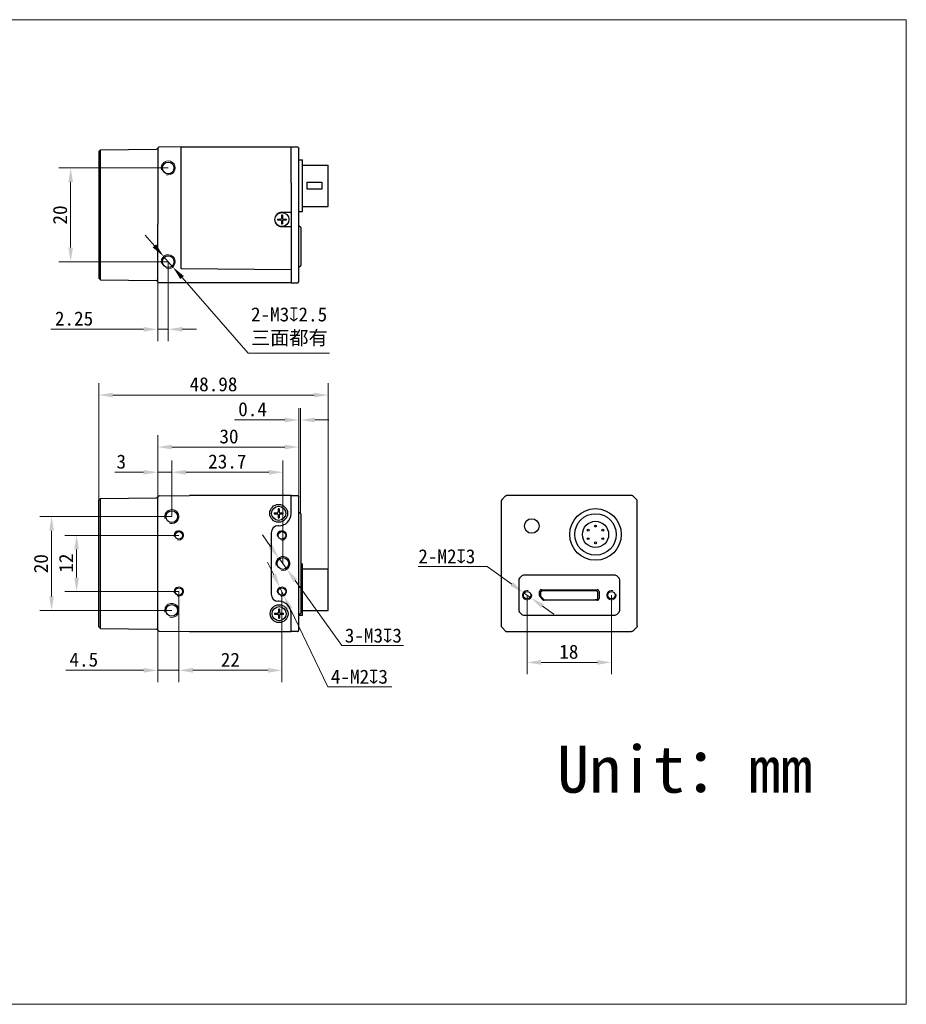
# Model space of a CAD drawing. Header units: millimetres. Extents: x 792 to 1089, y 318 to 528.
# Tile 2 of 2: x 900 to 1089, y 318 to 528. Entities that reach past the tile are written whole.
import ezdxf

# ---------------------------------------------------------------- set-up
doc = ezdxf.new("R2010")
doc.units = ezdxf.units.MM
doc.header["$LTSCALE"] = 16.335
doc.header["$PDMODE"] = 3
doc.header["$PDSIZE"] = 8
doc.layers.get('0').update_dxf_attribs({"linetype": 'CONTINUOUS'})
doc.layers.get('Defpoints').update_dxf_attribs({"linetype": 'CONTINUOUS'})
for name, color, linetype in [('00_COMPONENTS', 7, 'CONTINUOUS'), ('51__DRAFT_DIMS', 7, 'CONTINUOUS'), ('ASM_DXF_DIMENSION', 7, 'CONTINUOUS'), ('ASM_DXF_FORMAT', 7, 'CONTINUOUS'), ('D-01-35-26-0DXF_CONTINUOUS_LINE', 7, 'CONTINUOUS'), ('D-01-36-26-0DXF_CONTINUOUS_LINE', 7, 'CONTINUOUS'), ('HR10A-7R-6PBDXF_CONTINUOUS_LINE', 7, 'CONTINUOUS')]:
    doc.layers.add(name, color=color, linetype=linetype)
doc.layers.add('AM_5', color=3, linetype='CONTINUOUS', lineweight=25)
doc.styles.get("Standard").update_dxf_attribs({"font": 'simfang.ttf'})
doc.dimstyles.new('DIMSTYLE_1', dxfattribs={"dimtxt": 3, "dimasz": 3, "dimexe": 2.5, "dimexo": 0, "dimgap": 0.75, "dimtad": 1, "dimdsep": 46, "dimtxsty": 'STANDARD', "dimblk": '_FILLED', "dimcen": 0.09, "dimclrd": 8, "dimclre": 8, "dimclrt": 7, "dimadec": 0, "dimazin": 0, "dimtp": 0.001, "dimtm": 0.001, "dimtfac": 1, "dimtofl": 0, "dimtmove": 0, "dimatfit": 3, "dimldrblk": '_FILLED', "dimfxl": 1, "dimtolj": 1, "dimlwd": 9, "dimlwe": 9, "dimarcsym": 0})
doc.dimstyles.new('DIMSTYLE_1$0', dxfattribs={"dimtxt": 3, "dimasz": 3, "dimexe": 2.5, "dimexo": 0, "dimgap": 0.75, "dimtad": 1, "dimdsep": 46, "dimtxsty": 'STANDARD', "dimblk": '_FILLED', "dimcen": 0.09, "dimclrd": 8, "dimclre": 8, "dimclrt": 7, "dimadec": 0, "dimazin": 0, "dimtp": 0.001, "dimtm": 0.001, "dimtfac": 1, "dimtofl": 0, "dimtmove": 0, "dimatfit": 3, "dimldrblk": '_FILLED', "dimfxl": 1, "dimtolj": 1, "dimlwd": 9, "dimlwe": 9, "dimarcsym": 0})
doc.dimstyles.new('DIMSTYLE_2', dxfattribs={"dimtxt": 3, "dimasz": 3, "dimexe": 2.5, "dimexo": 0, "dimtad": 1, "dimdec": 3, "dimdsep": 46, "dimtxsty": 'STANDARD', "dimblk": '_FILLED', "dimcen": 0.09, "dimclrd": 8, "dimclre": 8, "dimclrt": 7, "dimadec": 0, "dimazin": 0, "dimtp": 0.001, "dimtm": 0.001, "dimtfac": 1, "dimtdec": 3, "dimtmove": 0, "dimatfit": 2, "dimldrblk": '_FILLED', "dimfxl": 1, "dimtolj": 1, "dimlwd": 9, "dimlwe": 9, "dimarcsym": 0})

# ---------------------------------------------------------------- blocks, each defined once
blk = doc.blocks.new('_FILLED')
at = {"color": 0, "linetype": 'ByBlock'}
blk.add_solid([(0, 0), (-1, 0.167), (-1, -0.167)], dxfattribs=at)
blk = doc.blocks.new('*D221')
at = {"layer": 'D-01-35-26-0DXF_CONTINUOUS_LINE', "color": 8, "linetype": 'Continuous', "lineweight": 9}
for p, q in [((929.47, 425.97), (929.47, 439.15)), ((959.57, 425.99), (959.57, 439.15)), ((932.47, 436.65), (956.57, 436.65))]:
    blk.add_line(p, q, dxfattribs=at)
at = {"layer": 'Defpoints', "color": 0, "linetype": 'Continuous'}
for p in [(959.57, 436.65), (929.47, 425.97), (959.57, 425.99)]:
    blk.add_point(p, dxfattribs=at)
at = {"layer": 'D-01-35-26-0DXF_CONTINUOUS_LINE', "color": 8, "linetype": 'Continuous', "lineweight": 9, "xscale": 3, "yscale": 3, "zscale": 3, "rotation": 180}
blk.add_blockref('_FILLED', (929.47, 436.65), dxfattribs=at)
at = {"layer": 'D-01-35-26-0DXF_CONTINUOUS_LINE', "color": 8, "linetype": 'Continuous', "lineweight": 9, "xscale": 3, "yscale": 3, "zscale": 3}
blk.add_blockref('_FILLED', (959.57, 436.65), dxfattribs=at)
at = {"layer": 'D-01-35-26-0DXF_CONTINUOUS_LINE', "color": 7, "linetype": 'Continuous', "lineweight": 30, "insert": (944.68, 440.43), "char_height": 3, "attachment_point": 2}
blk.add_mtext('\\A1;30', dxfattribs=at)
blk = doc.blocks.new('*D251')
at = {"layer": '51__DRAFT_DIMS', "color": 8, "lineweight": 9}
for p, q in [((931.72, 496.18), (908.4, 496.18)), ((910.9, 493.18), (910.9, 479.18)), ((931.72, 476.18), (908.4, 476.18))]:
    blk.add_line(p, q, dxfattribs=at)
at = {"layer": 'Defpoints', "color": 0}
for p in [(931.72, 496.18), (910.9, 476.18), (931.72, 476.18)]:
    blk.add_point(p, dxfattribs=at)
at = {"layer": '51__DRAFT_DIMS', "color": 8, "linetype": 'ByBlock', "lineweight": 9, "xscale": 3, "yscale": 3, "zscale": 3}
for p, rotation in [((910.9, 496.18), 90), ((910.9, 476.18), 270)]:
    blk.add_blockref('_FILLED', p, dxfattribs=dict(at, rotation=rotation))
at = {"layer": '51__DRAFT_DIMS', "color": 7, "insert": (907.12, 486.15), "char_height": 3, "attachment_point": 2, "rotation": 90}
blk.add_mtext('\\A1;20', dxfattribs=at)
blk = doc.blocks.new('*D253')
at = {"color": 8, "linetype": 'Continuous', "lineweight": 9}
for p, q in [((931.72, 476.18), (931.72, 459.26)), ((929.47, 474.05), (929.47, 459.26)), ((926.47, 461.76), (906.68, 461.76)), ((929.47, 461.76), (931.72, 461.76)), ((934.72, 461.76), (937.72, 461.76))]:
    blk.add_line(p, q, dxfattribs=at)
at = {"layer": 'Defpoints', "color": 0}
for p in [(931.72, 476.18), (929.47, 474.05), (931.72, 461.76)]:
    blk.add_point(p, dxfattribs=at)
at = {"color": 8, "linetype": 'ByBlock', "lineweight": 9, "xscale": 3, "yscale": 3, "zscale": 3}
blk.add_blockref('_FILLED', (929.47, 461.76), dxfattribs=at)
at = {"color": 8, "linetype": 'ByBlock', "lineweight": 9, "xscale": 3, "yscale": 3, "zscale": 3, "rotation": 180}
blk.add_blockref('_FILLED', (931.72, 461.76), dxfattribs=at)
at = {"color": 7, "lineweight": 30, "insert": (915.71, 465.56), "char_height": 3, "attachment_point": 3}
blk.add_mtext('\\A1;2.25', dxfattribs=at)
blk = doc.blocks.new('*D282')
at = {"color": 8, "linetype": 'Continuous', "lineweight": 9}
for p, q in [((929.47, 425.96), (929.47, 433.77)), ((932.47, 421.81), (932.47, 433.77)), ((926.47, 431.27), (920.31, 431.27)), ((929.47, 431.27), (932.47, 431.27)), ((935.47, 431.27), (938.47, 431.27))]:
    blk.add_line(p, q, dxfattribs=at)
at = {"layer": 'Defpoints', "color": 0}
for p in [(932.47, 431.27), (929.47, 425.96), (932.47, 421.81)]:
    blk.add_point(p, dxfattribs=at)
at = {"color": 8, "linetype": 'ByBlock', "lineweight": 9, "xscale": 3, "yscale": 3, "zscale": 3}
blk.add_blockref('_FILLED', (929.47, 431.27), dxfattribs=at)
at = {"color": 8, "linetype": 'ByBlock', "lineweight": 9, "xscale": 3, "yscale": 3, "zscale": 3, "rotation": 180}
blk.add_blockref('_FILLED', (932.47, 431.27), dxfattribs=at)
at = {"color": 7, "lineweight": 30, "insert": (922.72, 435.05), "char_height": 3, "attachment_point": 3}
blk.add_mtext('\\A1;3', dxfattribs=at)
blk = doc.blocks.new('*D283')
at = {"color": 8, "linetype": 'Continuous', "lineweight": 9}
for p, q in [((933.97, 405.81), (933.97, 386.53)), ((929.47, 399.41), (929.47, 386.53)), ((926.47, 389.03), (909.87, 389.03)), ((933.97, 389.03), (929.47, 389.03)), ((936.97, 389.03), (939.97, 389.03))]:
    blk.add_line(p, q, dxfattribs=at)
at = {"layer": 'Defpoints', "color": 0, "linetype": 'Continuous'}
for p in [(933.97, 405.81), (929.47, 399.41), (933.97, 389.03)]:
    blk.add_point(p, dxfattribs=at)
at = {"color": 8, "linetype": 'Continuous', "lineweight": 9, "xscale": 3, "yscale": 3, "zscale": 3}
blk.add_blockref('_FILLED', (929.47, 389.03), dxfattribs=at)
at = {"color": 8, "linetype": 'Continuous', "lineweight": 9, "xscale": 3, "yscale": 3, "zscale": 3, "rotation": 180}
blk.add_blockref('_FILLED', (933.97, 389.03), dxfattribs=at)
at = {"color": 7, "linetype": 'Continuous', "lineweight": 30, "insert": (916.77, 392.83), "char_height": 3, "attachment_point": 3}
blk.add_mtext('\\A1;4.5', dxfattribs=at)
blk = doc.blocks.new('*D284')
at = {"layer": '51__DRAFT_DIMS', "color": 8, "lineweight": 9}
for p, q in [((932.47, 421.81), (904.33, 421.81)), ((906.83, 418.81), (906.83, 404.81)), ((932.47, 401.81), (904.33, 401.81))]:
    blk.add_line(p, q, dxfattribs=at)
at = {"layer": 'Defpoints', "color": 0}
for p in [(932.47, 421.81), (906.83, 401.81), (932.47, 401.81)]:
    blk.add_point(p, dxfattribs=at)
at = {"layer": '51__DRAFT_DIMS', "color": 8, "lineweight": 9, "xscale": 3, "yscale": 3, "zscale": 3}
for p, rotation in [((906.83, 421.81), 90), ((906.83, 401.81), 270)]:
    blk.add_blockref('_FILLED', p, dxfattribs=dict(at, rotation=rotation))
at = {"layer": '51__DRAFT_DIMS', "color": 7, "insert": (903.05, 411.78), "char_height": 3, "attachment_point": 2, "rotation": 90}
blk.add_mtext('\\A1;20', dxfattribs=at)
blk = doc.blocks.new('*D285')
at = {"layer": '51__DRAFT_DIMS', "color": 8, "lineweight": 9}
for p, q in [((933.97, 417.81), (909.67, 417.81)), ((912.17, 408.81), (912.17, 414.81)), ((933.97, 405.81), (909.67, 405.81))]:
    blk.add_line(p, q, dxfattribs=at)
at = {"layer": 'Defpoints', "color": 0}
for p in [(912.17, 417.81), (933.97, 417.81), (933.97, 405.81)]:
    blk.add_point(p, dxfattribs=at)
at = {"layer": '51__DRAFT_DIMS', "color": 8, "lineweight": 9, "xscale": 3, "yscale": 3, "zscale": 3}
for p, rotation in [((912.17, 417.81), 90), ((912.17, 405.81), 270)]:
    blk.add_blockref('_FILLED', p, dxfattribs=dict(at, rotation=rotation))
at = {"layer": '51__DRAFT_DIMS', "color": 7, "insert": (908.42, 411.89), "char_height": 3, "attachment_point": 2, "rotation": 90}
blk.add_mtext('\\A1;12', dxfattribs=at)
blk = doc.blocks.new('*D288')
at = {"layer": 'ASM_DXF_DIMENSION', "color": 8, "linetype": 'Continuous', "lineweight": 9}
for p, q in [((954.23, 409.41), (952.93, 412.11)), ((955.54, 406.71), (956.41, 404.91)), ((957.72, 402.21), (965.79, 385.52)), ((979.39, 385.52), (965.79, 385.52))]:
    blk.add_line(p, q, dxfattribs=at)
at = {"layer": 'Defpoints', "color": 0}
for p in [(955.54, 406.71), (956.41, 404.91)]:
    blk.add_point(p, dxfattribs=at)
at = {"layer": 'ASM_DXF_DIMENSION', "color": 8, "linetype": 'ByBlock', "lineweight": 9, "xscale": 3, "yscale": 3, "zscale": 3}
for p, rotation in [((955.54, 406.71), 295.8245266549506), ((956.41, 404.91), 115.8245266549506)]:
    blk.add_blockref('_FILLED', p, dxfattribs=dict(at, rotation=rotation))
at = {"layer": 'ASM_DXF_DIMENSION', "color": 7, "lineweight": 15, "insert": (966.42, 389.18), "char_height": 3, "attachment_point": 1}
blk.add_mtext('\\A1;{4-M2{\\fgdt;x}3}', dxfattribs=at)
blk = doc.blocks.new('*D289')
at = {"layer": 'AM_5', "color": 8, "linetype": 'ByBlock', "lineweight": 9}
for p, q in [((932.47, 421.81), (932.47, 433.77)), ((956.17, 411.81), (956.17, 433.77)), ((935.47, 431.27), (953.17, 431.27))]:
    blk.add_line(p, q, dxfattribs=at)
at = {"layer": 'Defpoints', "color": 0}
for p in [(956.17, 431.27), (932.47, 421.81), (956.17, 411.81)]:
    blk.add_point(p, dxfattribs=at)
at = {"layer": 'AM_5', "color": 8, "lineweight": 9, "xscale": 3, "yscale": 3, "zscale": 3, "rotation": 180}
blk.add_blockref('_FILLED', (932.47, 431.27), dxfattribs=at)
at = {"layer": 'AM_5', "color": 8, "lineweight": 9, "xscale": 3, "yscale": 3, "zscale": 3}
blk.add_blockref('_FILLED', (956.17, 431.27), dxfattribs=at)
at = {"layer": 'AM_5', "color": 7, "insert": (944.32, 433.55), "char_height": 3, "attachment_point": 5}
blk.add_mtext('\\A1;23.7', dxfattribs=at)
blk = doc.blocks.new('*D290')
at = {"layer": 'AM_5', "color": 8, "linetype": 'ByBlock', "lineweight": 9}
for p, q in [((933.97, 405.81), (933.97, 386.53)), ((955.97, 405.81), (955.97, 386.53)), ((936.97, 389.03), (952.97, 389.03))]:
    blk.add_line(p, q, dxfattribs=at)
at = {"layer": 'Defpoints', "color": 0}
for p in [(933.97, 405.81), (955.97, 405.81), (955.97, 389.03)]:
    blk.add_point(p, dxfattribs=at)
at = {"layer": 'AM_5', "color": 8, "lineweight": 9, "xscale": 3, "yscale": 3, "zscale": 3, "rotation": 180}
blk.add_blockref('_FILLED', (933.97, 389.03), dxfattribs=at)
at = {"layer": 'AM_5', "color": 8, "lineweight": 9, "xscale": 3, "yscale": 3, "zscale": 3}
blk.add_blockref('_FILLED', (955.97, 389.03), dxfattribs=at)
at = {"layer": 'AM_5', "color": 7, "insert": (944.97, 391.28), "char_height": 3, "attachment_point": 5}
blk.add_mtext('\\A1;22', dxfattribs=at)
blk = doc.blocks.new('*D295')
at = {"layer": '51__DRAFT_DIMS', "color": 8, "lineweight": 9}
for p, q in [((999.76, 411.16), (985.07, 411.16)), ((1005.03, 407.39), (999.76, 411.16)), ((1009.1, 404.48), (1007.47, 405.64)), ((1011.54, 402.73), (1013.98, 400.98))]:
    blk.add_line(p, q, dxfattribs=at)
at = {"layer": 'Defpoints', "color": 0}
for p in [(1007.47, 405.64), (1009.1, 404.48)]:
    blk.add_point(p, dxfattribs=at)
at = {"layer": '51__DRAFT_DIMS', "color": 8, "lineweight": 9, "xscale": 3, "yscale": 3, "zscale": 3}
for p, rotation in [((1007.47, 405.64), 324.3908799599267), ((1009.1, 404.48), 144.3908799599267)]:
    blk.add_blockref('_FILLED', p, dxfattribs=dict(at, rotation=rotation))
at = {"layer": '51__DRAFT_DIMS', "color": 7, "insert": (985.07, 414.85), "char_height": 3, "attachment_point": 1}
blk.add_mtext('\\A1;{2-M2{\\fgdt;x}3}', dxfattribs=at)
blk = doc.blocks.new('*D296')
at = {"layer": 'D-01-35-26-0DXF_CONTINUOUS_LINE', "color": 8, "linetype": 'Continuous', "lineweight": 9}
for p, q in [((1008.28, 405.06), (1008.28, 388.22)), ((1026.28, 405.06), (1026.28, 388.22)), ((1011.28, 390.72), (1023.28, 390.72))]:
    blk.add_line(p, q, dxfattribs=at)
at = {"layer": 'Defpoints', "color": 0, "linetype": 'Continuous'}
for p in [(1008.28, 405.06), (1026.28, 405.06), (1026.28, 390.72)]:
    blk.add_point(p, dxfattribs=at)
at = {"layer": 'D-01-35-26-0DXF_CONTINUOUS_LINE', "color": 8, "linetype": 'Continuous', "lineweight": 9, "xscale": 3, "yscale": 3, "zscale": 3, "rotation": 180}
blk.add_blockref('_FILLED', (1008.28, 390.72), dxfattribs=at)
at = {"layer": 'D-01-35-26-0DXF_CONTINUOUS_LINE', "color": 8, "linetype": 'Continuous', "lineweight": 9, "xscale": 3, "yscale": 3, "zscale": 3}
blk.add_blockref('_FILLED', (1026.28, 390.72), dxfattribs=at)
at = {"layer": 'D-01-35-26-0DXF_CONTINUOUS_LINE', "color": 7, "linetype": 'Continuous', "lineweight": 30, "insert": (1017.19, 394.5), "char_height": 3, "attachment_point": 2}
blk.add_mtext('\\A1;18', dxfattribs=at)
blk = doc.blocks.new('*D297')
at = {"color": 8, "lineweight": 9}
for p, q in [((916.89, 425.33), (916.89, 450.24)), ((965.87, 410.63), (965.87, 450.24)), ((962.87, 447.74), (919.89, 447.74))]:
    blk.add_line(p, q, dxfattribs=at)
at = {"layer": 'Defpoints', "color": 0}
for p in [(916.89, 447.74), (916.89, 425.33), (965.87, 410.63)]:
    blk.add_point(p, dxfattribs=at)
at = {"color": 8, "linetype": 'ByBlock', "lineweight": 9, "xscale": 3, "yscale": 3, "zscale": 3, "rotation": 180}
blk.add_blockref('_FILLED', (916.89, 447.74), dxfattribs=at)
at = {"color": 8, "linetype": 'ByBlock', "lineweight": 9, "xscale": 3, "yscale": 3, "zscale": 3}
blk.add_blockref('_FILLED', (965.87, 447.74), dxfattribs=at)
at = {"color": 7, "insert": (941.38, 450.02), "char_height": 3, "attachment_point": 5}
blk.add_mtext('\\A1;48.98', dxfattribs=at)
blk = doc.blocks.new('*D298')
at = {"color": 8, "lineweight": 9}
for p, q in [((959.57, 425.99), (959.57, 444.92)), ((959.97, 422.38), (959.97, 444.92)), ((956.57, 442.42), (945.85, 442.42)), ((962.97, 442.42), (965.97, 442.42))]:
    blk.add_line(p, q, dxfattribs=at)
at = {"layer": 'Defpoints', "color": 0}
for p in [(959.57, 442.42), (959.57, 425.99), (959.97, 422.38)]:
    blk.add_point(p, dxfattribs=at)
at = {"color": 8, "linetype": 'ByBlock', "lineweight": 9, "xscale": 3, "yscale": 3, "zscale": 3}
blk.add_blockref('_FILLED', (959.57, 442.42), dxfattribs=at)
at = {"color": 8, "linetype": 'ByBlock', "lineweight": 9, "xscale": 3, "yscale": 3, "zscale": 3, "rotation": 180}
blk.add_blockref('_FILLED', (959.97, 442.42), dxfattribs=at)
at = {"color": 7, "insert": (949.71, 444.7), "char_height": 3, "attachment_point": 5}
blk.add_mtext('\\A1;0.4', dxfattribs=at)

msp = doc.modelspace()

# ---------------------------------------------------------------- linework, layer by layer
at = {"layer": '00_COMPONENTS', "color": 7}
for p, q in [((929.4826, 500.403), (929.4828, 500.4036)), ((955.0234, 485.2753), (955.6746, 485.2753)), ((955.8746, 486.1266), (955.8746, 485.4753)), ((956.0746, 486.1266), (956.0746, 485.4753)), ((956.2746, 485.2753), (956.9259, 485.2753)), ((955.0234, 485.0753), (955.6746, 485.0753)), ((955.8746, 484.8753), (955.8746, 484.224)), ((956.0746, 484.8753), (956.0746, 484.224)), ((956.2746, 485.0753), (956.9259, 485.0753)), ((957.9746, 475.0053), (957.9739, 474.9146)), ((929.4742, 471.9743), (929.4742, 471.9684)), ((929.4747, 471.9842), (929.4746, 471.99)), ((954.3234, 422.6098), (954.9746, 422.6098)), ((954.3234, 422.4098), (954.9746, 422.4098)), ((955.1746, 423.4611), (955.1746, 422.8098)), ((955.1746, 422.2098), (955.1746, 421.5585)), ((955.3746, 423.4611), (955.3746, 422.8098)), ((955.3746, 422.2098), (955.3746, 421.5585)), ((955.5746, 422.6098), (956.2259, 422.6098)), ((955.5746, 422.4098), (956.2259, 422.4098)), ((954.4234, 401.2098), (955.0746, 401.2098)), ((955.2746, 402.0611), (955.2746, 401.4098)), ((955.4746, 402.0611), (955.4746, 401.4098)), ((955.6746, 401.2098), (956.3259, 401.2098)), ((954.4234, 401.0098), (955.0746, 401.0098)), ((955.2746, 400.8098), (955.2746, 400.1585)), ((955.4746, 400.8098), (955.4746, 400.1585)), ((955.6746, 401.0098), (956.3259, 401.0098))]:
    msp.add_line(p, q, dxfattribs=at)
for centre, radius, start, end in [((929.7841, 500.3325), 0.3096, 168.591806, 169.235163), ((958.9771, 485.1753), 3.955, 178.551151, 181.448849), ((955.6746, 485.4753), 0.2, 270, 0), ((955.9747, 482.1734), 3.9545, 88.551064, 91.448936), ((956.2746, 485.4753), 0.2, 180, 270), ((952.9722, 485.1753), 3.955, 358.551151, 1.448849), ((955.6746, 484.8753), 0.2, 0, 90), ((955.9746, 488.1773), 3.9545, 268.551064, 271.448936), ((956.2746, 484.8753), 0.2, 90, 180), ((958.2771, 422.5098), 3.955, 178.551151, 181.448849), ((954.9746, 422.8098), 0.2, 270, 0), ((954.9746, 422.2098), 0.2, 0, 90), ((955.2747, 419.5078), 3.9545, 88.551064, 91.448936), ((955.5746, 422.8098), 0.2, 180, 270), ((955.5746, 422.2098), 0.2, 90, 180), ((952.2722, 422.5098), 3.955, 358.551151, 1.448849), ((955.2746, 425.5118), 3.9545, 268.551064, 271.448936), ((958.3771, 401.1098), 3.955, 178.551151, 181.448849), ((955.0746, 401.4098), 0.2, 270, 0), ((955.3747, 398.1078), 3.9545, 88.551064, 91.448936), ((955.6746, 401.4098), 0.2, 180, 270), ((952.3722, 401.1098), 3.955, 358.551151, 1.448849), ((955.0746, 400.8098), 0.2, 0, 90), ((955.3746, 404.1118), 3.9545, 268.551064, 271.448936), ((955.6746, 400.8098), 0.2, 90, 180)]:
    msp.add_arc(centre, radius, start, end, dxfattribs=at)
at = {"layer": '00_COMPONENTS', "color": 4}
msp.add_arc((929.1892, 471.9753), 0.2854, 0.005766, 2.945615, dxfattribs=at)
msp.add_open_spline([(929.4754, 471.9859), (929.4751, 471.9865), (929.4748, 471.9879), (929.4746, 471.9893), (929.4746, 471.99)], degree=3, knots=[0, 0, 0, 0, 0.49871374, 1, 1, 1, 1], dxfattribs=at)
at = {"layer": 'ASM_DXF_DIMENSION', "color": 8, "linetype": 'Continuous', "lineweight": 9}
for p, q in [((928.7625, 479.5629), (926.7877, 481.8212)), ((930.7372, 477.3045), (932.712, 475.0461)), ((934.6868, 472.7878), (948.7483, 456.7072)), ((966.1562, 456.7072), (948.7483, 456.7072)), ((953.5473, 415.4632), (951.7958, 417.8988)), ((955.2989, 413.0276), (957.0504, 410.592)), ((958.802, 408.1564), (968.7694, 394.2962)), ((981.9316, 394.2962), (968.7694, 394.2962))]:
    msp.add_line(p, q, dxfattribs=at)
at = {"layer": 'ASM_DXF_FORMAT', "color": 7, "linetype": 'Continuous', "lineweight": 15}
for p, q in [((792.1945, 527.797), (1089.1945, 527.797)), ((1089.1945, 317.797), (1089.1945, 527.797)), ((792.1945, 317.797), (1089.1945, 317.797))]:
    msp.add_line(p, q, dxfattribs=at)
at = {"layer": 'D-01-35-26-0DXF_CONTINUOUS_LINE', "color": 7, "linetype": 'Continuous', "lineweight": 30}
for p, q in [((916.9646, 499.7661), (917.2646, 500.0688)), ((917.2646, 500.0688), (929.1935, 500.1729)), ((917.2646, 472.2819), (917.2646, 500.0688)), ((934.4746, 500.6753), (929.7688, 500.6343)), ((934.4746, 475.302), (934.4746, 500.6753)), ((934.4746, 500.6753), (957.9746, 500.6753)), ((957.9746, 500.6753), (959.2836, 500.6639)), ((957.9746, 493.0336), (957.9746, 500.6753)), ((959.5753, 471.9931), (959.5746, 500.3385)), ((916.9646, 472.5845), (916.9646, 499.7661)), ((959.5746, 497.8753), (960.3746, 497.8752)), ((960.3746, 486.8754), (960.3746, 497.8752)), ((960.3746, 496.8003), (965.8746, 496.8003)), ((965.8746, 487.9503), (965.8746, 496.8003)), ((957.9746, 493.0336), (957.9746, 488.317)), ((961.3746, 493.1253), (964.4746, 493.1253)), ((961.3746, 491.6253), (961.3746, 493.1253)), ((964.4746, 491.6253), (961.3746, 491.6253)), ((964.4746, 493.1253), (964.4746, 491.6253)), ((957.9746, 488.317), (957.9746, 475.0053)), ((960.3746, 487.9503), (965.8746, 487.9503)), ((955.9746, 486.7253), (957.9746, 486.7253)), ((959.5746, 486.8753), (960.3746, 486.8754)), ((929.4746, 471.9753), (929.4746, 484.1906)), ((957.9746, 483.6253), (955.9746, 483.6253)), ((959.9746, 483.4753), (959.9746, 475.3753)), ((934.4746, 474.6753), (934.4746, 475.302)), ((957.9746, 474.4702), (934.4746, 474.6753)), ((957.9746, 475.0053), (957.9746, 471.6753)), ((916.9646, 472.5845), (917.2646, 472.2819)), ((917.2646, 472.2819), (929.1852, 472.1778)), ((957.9746, 471.6753), (929.7746, 471.6753)), ((957.9746, 471.6753), (959.283, 471.6867)), ((959.2617, 471.6988), (959.2756, 471.6989)), ((959.2761, 471.6989), (959.2749, 471.6989)), ((959.2756, 471.6989), (959.2843, 471.699)), ((929.772, 426.2688), (936.2521, 426.3253)), ((957.9246, 426.3098), (936.2521, 426.3253)), ((957.9246, 426.3098), (957.9746, 426.3098)), ((957.9246, 422.4598), (957.9246, 426.3098)), ((957.9746, 426.3098), (959.2797, 426.2927)), ((1030.5772, 426.3098), (1003.9914, 426.3098)), ((916.8946, 425.33), (917.2646, 425.7032)), ((916.8946, 398.2896), (916.8946, 425.33)), ((917.2646, 425.7032), (929.1935, 425.8073)), ((917.2646, 397.9164), (917.2646, 425.7032)), ((929.4746, 397.6611), (929.4746, 425.9688)), ((929.4828, 426.0381), (929.4792, 426.0208)), ((929.4818, 426.0339), (929.4812, 426.0312)), ((929.4823, 426.036), (929.4815, 426.0326)), ((929.4821, 426.0352), (929.4827, 426.0379)), ((929.4825, 426.037), (929.4827, 426.0379)), ((959.2786, 426.2927), (959.2735, 426.2928)), ((959.2786, 426.2927), (959.2791, 426.2927)), ((959.281, 426.2927), (959.2844, 426.2926)), ((959.3468, 426.2839), (959.3649, 426.2789)), ((959.3649, 426.2789), (959.3808, 426.2734)), ((959.5494, 426.1133), (959.5529, 426.1049)), ((959.5642, 426.0714), (959.5665, 426.0623)), ((959.573, 426.0246), (959.5737, 426.0163)), ((959.5733, 426.0208), (959.5736, 426.0183)), ((959.5741, 426.0111), (959.5743, 426.0078)), ((959.5742, 425.9986), (959.5741, 425.9914)), ((959.5742, 426.0085), (959.5742, 426.0081)), ((959.5742, 426.0081), (959.5742, 426.008)), ((959.5746, 400.8596), (959.5746, 425.9939)), ((1002.7843, 425.1027), (1002.7843, 413.1681)), ((1003.6378, 426.1634), (1002.9307, 425.4562)), ((1031.6378, 425.4562), (1030.9307, 426.1634)), ((1031.7843, 398.5169), (1031.7843, 425.1027)), ((959.9746, 422.3848), (959.9746, 401.2348)), ((953.6746, 418.3598), (953.6746, 405.2598)), ((955.3246, 419.8598), (955.1746, 419.8598)), ((959.9746, 411.7098), (960.3746, 411.7098)), ((960.3746, 400.7098), (960.3746, 411.7098)), ((1002.7843, 413.1681), (1002.7843, 408.4515)), ((965.8746, 410.6348), (960.3746, 410.6348)), ((965.8746, 401.7848), (965.8746, 410.6348)), ((1002.7843, 408.4515), (1002.7843, 400.6398)), ((1006.5093, 408.3027), (1006.5093, 401.8169)), ((1007.1628, 409.1634), (1006.6557, 408.6562)), ((1027.0522, 409.3098), (1007.5164, 409.3098)), ((1027.9128, 408.6562), (1027.4057, 409.1634)), ((1028.0593, 401.8169), (1028.0593, 408.3027)), ((1010.9378, 404.9598), (1010.9378, 405.8098)), ((1011.1593, 405.6519), (1011.1593, 404.9739)), ((1011.3343, 406.2063), (1023.2343, 406.2063)), ((1023.0887, 405.9519), (1011.4517, 405.9519)), ((1011.4593, 405.9519), (1011.4803, 405.9519)), ((1023.0887, 405.9519), (1023.1093, 405.9519)), ((1023.4093, 404.3719), (1023.4093, 405.6519)), ((1023.6308, 405.8098), (1023.6308, 404.3598)), ((955.3246, 403.7598), (955.1746, 403.7598)), ((1011.6539, 404.0794), (1011.0539, 404.6794)), ((1011.2444, 404.7645), (1011.831, 404.1626)), ((1023.2343, 403.9633), (1011.9343, 403.9633)), ((1012.0458, 404.0719), (1012.1193, 404.0719)), ((1012.1193, 404.0719), (1022.7943, 404.0719)), ((1023.1093, 404.0719), (1022.7943, 404.0719)), ((957.9246, 397.3098), (957.9246, 401.1598)), ((960.3746, 401.7848), (965.8746, 401.7848)), ((1006.6557, 401.4634), (1007.1628, 400.9562)), ((1027.4057, 400.9562), (1027.9128, 401.4634)), ((959.5746, 400.8596), (959.5746, 400.7098)), ((960.3746, 400.7098), (959.5746, 400.7098)), ((959.5746, 397.6275), (959.5746, 400.7098)), ((1002.7843, 400.6398), (1002.7843, 398.5169)), ((1007.5164, 400.8098), (1027.0522, 400.8098)), ((916.8946, 398.2896), (917.2646, 397.9164)), ((917.2646, 397.9164), (929.1935, 397.8123)), ((929.4792, 397.5989), (929.4827, 397.5818)), ((929.4827, 397.5817), (929.4792, 397.5988)), ((929.4818, 397.5857), (929.4812, 397.5884)), ((929.4821, 397.5844), (929.4826, 397.5822)), ((929.4825, 397.5826), (929.4827, 397.5816)), ((929.772, 397.3508), (936.2521, 397.2943)), ((936.2521, 397.2943), (957.9246, 397.3098)), ((957.9746, 397.3098), (957.9246, 397.3098)), ((959.281, 397.3269), (957.9746, 397.3098)), ((959.2786, 397.3269), (959.2735, 397.3268)), ((959.2786, 397.3269), (959.2791, 397.3269)), ((959.281, 397.3269), (959.2844, 397.327)), ((959.3468, 397.3357), (959.3649, 397.3407)), ((959.3649, 397.3407), (959.3808, 397.3462)), ((959.5494, 397.5063), (959.5529, 397.5147)), ((959.5642, 397.5482), (959.5665, 397.5573)), ((959.573, 397.595), (959.5737, 397.6033)), ((959.5733, 397.5988), (959.5736, 397.6013)), ((959.5742, 397.621), (959.5741, 397.6282)), ((959.5741, 397.6085), (959.5743, 397.6118)), ((959.5742, 397.6115), (959.5742, 397.6116)), ((959.5742, 397.6111), (959.5742, 397.6115)), ((1003.7603, 397.3098), (1002.9307, 398.1634)), ((1003.7603, 397.3098), (1030.5772, 397.3098)), ((1031.6378, 398.1634), (1030.9307, 397.4562))]:
    msp.add_line(p, q, dxfattribs=at)
msp.add_lwpolyline([(929.475, 500.3343, 0.01175048), (929.4746, 500.3199), (929.4746, 488.16)], format="xyb", dxfattribs=at)
for points in [[(959.2843, 471.699), (959.2872, 471.699), (959.2913, 471.6991), (959.2956, 471.6993), (959.2998, 471.6996), (959.3042, 471.6999), (959.3086, 471.7003), (959.3131, 471.7007), (959.3176, 471.7013), (959.3222, 471.7019), (959.3269, 471.7026), (959.3316, 471.7034), (959.3363, 471.7042), (959.3411, 471.7052), (959.3459, 471.7063), (959.3507, 471.7074), (959.3556, 471.7086), (959.3604, 471.7099)], [(959.3604, 471.7099), (959.3653, 471.7114), (959.3702, 471.7129), (959.375, 471.7145), (959.3799, 471.7162)], [(959.3799, 471.7162), (959.3848, 471.718), (959.3897, 471.7199), (959.3946, 471.7219), (959.3996, 471.724), (959.4045, 471.7262), (959.4095, 471.7286), (959.4144, 471.731), (959.4194, 471.7336), (959.4244, 471.7364), (959.4294, 471.7392), (959.4345, 471.7422), (959.4395, 471.7454), (959.4445, 471.7486), (959.4495, 471.752), (959.4545, 471.7556), (959.4594, 471.7593), (959.4644, 471.7631), (959.4693, 471.7671), (959.4741, 471.7712), (959.4789, 471.7755), (959.4836, 471.7799), (959.4882, 471.7844), (959.4928, 471.789), (959.4973, 471.7938), (959.5017, 471.7987), (959.5061, 471.8037), (959.5103, 471.8089), (959.5145, 471.8142), (959.5186, 471.8196), (959.5225, 471.8251), (959.5264, 471.8308), (959.5301, 471.8366), (959.5338, 471.8425), (959.5373, 471.8486), (959.5407, 471.8548), (959.5439, 471.8611), (959.5471, 471.8675), (959.5501, 471.874), (959.5529, 471.8806), (959.5556, 471.8874), (959.5581, 471.8942), (959.5605, 471.9011), (959.5627, 471.9082), (959.5648, 471.9153), (959.5667, 471.9225), (959.5684, 471.9299), (959.5699, 471.9373), (959.5713, 471.9447), (959.5724, 471.9522), (959.5734, 471.9598), (959.5741, 471.967), (959.5747, 471.974), (959.575, 471.9807), (959.5752, 471.9867), (959.5753, 471.9916), (959.5753, 471.9931)], [(929.4792, 426.0206), (929.48, 426.0251), (929.4808, 426.0293), (929.4815, 426.0326)], [(929.4805, 426.0278), (929.4797, 426.0237), (929.4792, 426.0207)], [(959.2786, 426.2927), (959.2971, 426.2919), (959.3231, 426.2888), (959.3468, 426.2839)], [(959.3808, 426.2734), (959.395, 426.2675), (959.4075, 426.2617), (959.4185, 426.256), (959.429, 426.25), (959.4394, 426.2435), (959.4493, 426.2367), (959.4586, 426.2298), (959.4672, 426.2228), (959.4753, 426.2157), (959.4831, 426.2085)], [(959.3891, 426.2701), (959.3934, 426.2683), (959.4014, 426.2647), (959.4129, 426.259), (959.429, 426.25), (959.4479, 426.2377), (959.4653, 426.2244), (959.4799, 426.2116), (959.4931, 426.1984), (959.5051, 426.1848), (959.5158, 426.1712), (959.5253, 426.1576), (959.5341, 426.1433), (959.5423, 426.1282), (959.5497, 426.1124), (959.5562, 426.0962)], [(959.485, 426.207), (959.5013, 426.1896), (959.5153, 426.1723), (959.527, 426.1554), (959.5366, 426.1393), (959.5445, 426.1243), (959.5512, 426.1094), (959.557, 426.0947), (959.5617, 426.0803)], [(959.4975, 426.1936), (959.5042, 426.1859), (959.5105, 426.1782), (959.5164, 426.1703), (959.5221, 426.1624), (959.5274, 426.1544)], [(959.5324, 426.1463), (959.5371, 426.1381), (959.5415, 426.1299), (959.5456, 426.1216)], [(959.5561, 426.0966), (959.5591, 426.0881), (959.5617, 426.0798), (959.5642, 426.0714)], [(959.5617, 426.0803), (959.5656, 426.0662), (959.569, 426.0513)], [(959.5669, 426.0605), (959.5695, 426.0479), (959.5716, 426.0357)], [(959.5687, 426.052), (959.5707, 426.0411), (959.5712, 426.0378)], [(959.569, 426.0513), (959.5715, 426.0367), (959.573, 426.0237)], [(959.573, 426.0237), (959.5741, 426.011), (959.5746, 425.9986), (959.5747, 425.9921)], [(959.5736, 426.0183), (959.5743, 426.0064), (959.5746, 425.9982)], [(929.4792, 397.599), (929.48, 397.5945), (929.4808, 397.5903), (929.4815, 397.587), (929.4823, 397.5836)], [(929.4805, 397.5918), (929.4797, 397.5959), (929.4792, 397.5989)], [(959.2786, 397.3269), (959.2971, 397.3277), (959.3231, 397.3308), (959.3468, 397.3357)], [(959.3808, 397.3462), (959.395, 397.3521), (959.4075, 397.3579), (959.4185, 397.3636), (959.429, 397.3696), (959.4394, 397.3761), (959.4493, 397.3829), (959.4586, 397.3898), (959.4672, 397.3968), (959.4753, 397.4039), (959.4831, 397.4111)], [(959.3891, 397.3495), (959.3934, 397.3513), (959.4014, 397.3549), (959.4129, 397.3606), (959.429, 397.3696), (959.4479, 397.3819), (959.4653, 397.3952), (959.4799, 397.408), (959.4931, 397.4212), (959.5051, 397.4348), (959.5158, 397.4483), (959.5253, 397.462), (959.5341, 397.4763), (959.5423, 397.4914), (959.5497, 397.5071), (959.5562, 397.5234)], [(959.485, 397.4126), (959.5013, 397.43), (959.5153, 397.4473), (959.527, 397.4642), (959.5366, 397.4802), (959.5445, 397.4953), (959.5512, 397.5102), (959.557, 397.5249), (959.5617, 397.5392)], [(959.4975, 397.426), (959.5042, 397.4336), (959.5105, 397.4414), (959.5164, 397.4493), (959.5221, 397.4572), (959.5274, 397.4652)], [(959.5324, 397.4733), (959.5371, 397.4815), (959.5415, 397.4897), (959.5456, 397.498)], [(959.5561, 397.523), (959.5591, 397.5315), (959.5617, 397.5398), (959.5642, 397.5482)], [(959.5617, 397.5392), (959.5656, 397.5534), (959.569, 397.5683)], [(959.5669, 397.5591), (959.5695, 397.5717), (959.5716, 397.5839)], [(959.5687, 397.5676), (959.5707, 397.5785), (959.5712, 397.5818)], [(959.569, 397.5683), (959.5715, 397.5829), (959.573, 397.5959)], [(959.573, 397.5959), (959.5741, 397.6086), (959.5746, 397.621), (959.5747, 397.6275)], [(959.5736, 397.6013), (959.5743, 397.6131), (959.5746, 397.6214)]]:
    msp.add_lwpolyline(points, dxfattribs=at)
for centre, radius in [((931.7246, 496.1753), 1.25), ((955.9746, 485.1753), 1.5), ((931.7246, 476.1753), 1.25), ((955.2746, 422.5098), 1.9), ((932.4746, 421.8098), 1.25), ((955.2746, 422.5098), 1.5), ((1022.8842, 418.0097), 4.425), ((1009.2843, 419.8098), 1.5475), ((1022.8842, 418.0097), 2.8), ((933.9746, 417.8098), 0.8), ((955.9746, 417.8098), 0.8), ((956.1746, 411.8098), 1.25), ((933.9746, 405.8098), 0.8), ((955.9746, 405.8098), 0.8), ((932.4746, 401.8098), 1.25), ((955.3746, 401.1098), 1.9), ((955.3746, 401.1098), 1.5)]:
    msp.add_circle(centre, radius, dxfattribs=at)
for centre, radius, start, end in [((929.1909, 500.4729), 0.3, 270.5, 346.647717), ((955.9746, 485.1753), 1.55, 90.00003, 270), ((959.7746, 483.8753), 0.2, 180, 270), ((959.7746, 483.4753), 0.2, 0, 90), ((959.7746, 474.9753), 0.2, 90, 180), ((959.7746, 475.3753), 0.2, 270, 0), ((929.1826, 471.8779), 0.3, 14.811149, 89.5), ((1003.9914, 425.8098), 0.5, 90, 135), ((1003.9921, 425.8064), 0.5034, 97.968687, 111.553426), ((1003.9916, 425.8112), 0.4986, 90.023338, 97.98448), ((1030.5772, 425.8098), 0.5, 45, 90), ((1030.577, 425.8116), 0.4982, 82.470803, 89.978987), ((1030.5764, 425.8062), 0.5036, 68.449046, 82.48334), ((929.1909, 426.1073), 0.3, 270.5, 346.647783), ((929.7746, 425.9688), 0.3, 90.5, 180), ((929.7743, 425.9688), 0.2997, 170.015265, 180.005781), ((929.7753, 425.9688), 0.3007, 178.029562, 180.002594), ((929.775, 425.9687), 0.3004, 170.03587, 178.017824), ((1003.2843, 425.1027), 0.5, 135, 180), ((1003.2825, 425.1025), 0.4982, 172.470803, 179.978987), ((1003.2878, 425.1019), 0.5036, 158.449046, 172.48334), ((1003.2764, 425.106), 0.4915, 156.538163, 158.396363), ((1003.287, 425.1009), 0.5033, 143.080853, 156.489058), ((1003.2835, 425.1037), 0.4988, 135.023667, 143.097303), ((1003.9899, 425.811), 0.4981, 127.665715, 134.980172), ((1003.9934, 425.8068), 0.5036, 113.515088, 127.67677), ((1003.9881, 425.8177), 0.4915, 111.603636, 113.461837), ((1030.5804, 425.8177), 0.4915, 66.538163, 68.396363), ((1030.5753, 425.807), 0.5033, 53.080853, 66.489058), ((1030.5782, 425.8105), 0.4988, 45.023667, 53.097303), ((1031.2843, 425.1027), 0.5, 0, 45), ((1031.2855, 425.1041), 0.4981, 37.665715, 44.980172), ((1031.2812, 425.1007), 0.5036, 23.515088, 37.67677), ((1031.2921, 425.106), 0.4915, 21.603636, 23.461837), ((1031.2809, 425.102), 0.5034, 7.968687, 21.553426), ((1031.2856, 425.1025), 0.4986, 0.023338, 7.98448), ((955.3246, 422.4598), 2.6, 270, 0), ((959.7746, 422.7848), 0.2, 180, 270), ((959.7746, 422.3848), 0.2, 0, 90), ((955.1746, 418.3598), 1.5, 90, 180), ((1007.0093, 408.3027), 0.5, 135, 179.999997), ((1007.5164, 408.8098), 0.5, 90.000003, 135), ((1027.0522, 408.8098), 0.5, 45, 89.999997), ((1027.5593, 408.3027), 0.5, 0.000003, 45), ((1011.3343, 405.8098), 0.3965, 90, 180), ((1011.4593, 405.6519), 0.3, 90, 180), ((1023.1093, 405.6519), 0.3, 0, 90), ((1023.2343, 405.8098), 0.3965, 0, 90), ((955.1746, 405.2598), 1.5, 180, 270), ((955.3246, 401.1598), 2.6, 0, 90), ((1011.3343, 404.9598), 0.3965, 180, 225), ((1011.4593, 404.9739), 0.3, 180, 224.255941), ((1011.9343, 404.3598), 0.3965, 225, 270), ((1012.0458, 404.3719), 0.3, 224.255941, 270), ((1023.1093, 404.3719), 0.3, 270, 0), ((1023.2343, 404.3598), 0.3965, 270, 0), ((959.7746, 401.2348), 0.2, 270, 0), ((1007.0093, 401.8169), 0.5, 180.000003, 225), ((1027.5593, 401.8169), 0.5, 315, 359.999997), ((959.7746, 400.8348), 0.2, 90, 180), ((1007.5164, 401.3098), 0.5, 225, 269.999997), ((1027.0522, 401.3098), 0.5, 270.000003, 315), ((929.1909, 397.5123), 0.3, 13.352217, 89.5), ((929.7763, 397.6508), 0.3016, 179.996738, 181.994019), ((929.7745, 397.6508), 0.2998, 179.995926, 269.5)]:
    msp.add_arc(centre, radius, start, end, dxfattribs=at)
for points, knots in [([(929.7058, 500.623), (929.6433, 500.6058), (929.5265, 500.5296), (929.478, 500.3989), (929.475, 500.3343)], [0, 0, 0, 0, 0.50025921, 1, 1, 1, 1]), ([(959.3694, 500.632), (959.4283, 500.6101), (959.535, 500.5284), (959.5746, 500.3999), (959.5746, 500.3373)], [0, 0, 0, 0, 0.5005752, 1, 1, 1, 1]), ([(929.4746, 488.16), (929.4746, 487.4984), (929.4909, 486.1753), (929.4746, 484.8522), (929.4746, 484.1906)], [0, 0, 0, 0, 0.49999986, 1, 1, 1, 1]), ([(929.7081, 471.6861), (929.6438, 471.7034), (929.5234, 471.782), (929.476, 471.9178), (929.4747, 471.9842)], [0, 0, 0, 0, 0.50032783, 1, 1, 1, 1])]:
    msp.add_open_spline(points, degree=3, knots=knots, dxfattribs=at)
for points in [[(929.7865, 500.6344), (929.7593, 500.6342), (929.732, 500.6303), (929.7058, 500.623)], [(959.2628, 500.6519), (959.2989, 500.6515), (959.3355, 500.6446), (959.3694, 500.632)], [(929.7894, 471.6753), (929.762, 471.6753), (929.7345, 471.679), (929.7081, 471.6861)], [(1002.8235, 398.3228), (1002.7979, 398.3836), (1002.7843, 398.4509), (1002.7843, 398.5169)], [(1002.9307, 398.1634), (1002.8854, 398.2086), (1002.8484, 398.2638), (1002.8235, 398.3228)], [(1030.7713, 397.349), (1030.7105, 397.3234), (1030.6432, 397.3098), (1030.5772, 397.3098)], [(1030.9307, 397.4562), (1030.8854, 397.4109), (1030.8303, 397.3739), (1030.7713, 397.349)], [(1031.7471, 398.3278), (1031.7223, 398.2669), (1031.6844, 398.2099), (1031.6378, 398.1634)], [(1031.7843, 398.5169), (1031.7843, 398.4527), (1031.7714, 398.3873), (1031.7471, 398.3278)]]:
    msp.add_open_spline(points, degree=3, dxfattribs=at)
at = {"layer": 'D-01-36-26-0DXF_CONTINUOUS_LINE', "color": 7, "linetype": 'Continuous', "lineweight": 30}
for centre in [(1008.2843, 405.0598), (1026.2843, 405.0598)]:
    msp.add_circle(centre, 0.8, dxfattribs=at)
at = {"layer": 'D-01-36-26-0DXF_CONTINUOUS_LINE', "color": 7, "linetype": 'Continuous', "lineweight": 15}
for centre, radius, start, end in [((931.7246, 496.1754), 1.4999, 270, 195.960245), ((931.7252, 496.1809), 1.5055, 255.59615, 269.978647), ((931.7246, 476.1754), 1.4999, 270, 195.960245), ((931.7252, 476.1809), 1.5055, 255.59615, 269.978647), ((932.4746, 421.8098), 1.5, 255, 195), ((933.9746, 417.8098), 1, 255, 195), ((955.9746, 417.8098), 1, 255, 195), ((956.1746, 411.8098), 1.5, 255, 195), ((933.9746, 405.8098), 1, 255, 195), ((955.9746, 405.8098), 1, 255, 195), ((1008.2843, 405.0598), 1, 75, 15), ((1026.2843, 405.0598), 1, 75, 15), ((932.4746, 401.8098), 1.5, 255, 195)]:
    msp.add_arc(centre, radius, start, end, dxfattribs=at)
at = {"layer": 'HR10A-7R-6PBDXF_CONTINUOUS_LINE', "color": 7, "linetype": 'Continuous', "lineweight": 30}
for centre, radius in [((1022.8842, 418.0097), 5.5), ((1022.8842, 419.8097), 0.2), ((1021.3242, 418.9097), 0.2), ((1024.4442, 418.9097), 0.2), ((1021.3242, 417.1097), 0.2), ((1022.8842, 416.2097), 0.2), ((1024.4442, 417.1097), 0.2)]:
    msp.add_circle(centre, radius, dxfattribs=at)

# ---------------------------------------------------------------- block references
at = {"layer": 'ASM_DXF_DIMENSION', "color": 8, "linetype": 'Continuous', "lineweight": 9, "xscale": 3, "yscale": 3, "zscale": 3}
for p, rotation in [((930.7372, 477.3045), 311.1677166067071), ((932.712, 475.0461), 131.1677166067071), ((955.2989, 413.0276), 305.7214807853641), ((957.0504, 410.592), 125.7214807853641)]:
    msp.add_blockref('_FILLED', p, dxfattribs=dict(at, rotation=rotation))

# ---------------------------------------------------------------- texts
at = {"insert": (1014.7056, 372.9345), "char_height": 10, "attachment_point": 1}
msp.add_mtext_dynamic_manual_height_columns('Unit：mm', width=63.843551, gutter_width=1, heights=[0], dxfattribs=at)
at = {"layer": 'ASM_DXF_DIMENSION', "color": 7, "lineweight": 15, "char_height": 3, "attachment_point": 1}
for s, insert in [('\\A1;2-M3{\\fgdt|b0|i0|c0|p2;x\\fSTFangsong|b0|i0|c134|p2;2.5\\P}三面都有', (949.3733, 466.4465)), ('\\A1;3-M3{\\fgdt|b0|i0|c0|p2;x}3', (969.3944, 397.9555))]:
    msp.add_mtext(s, dxfattribs=dict(at, insert=insert))

# ---------------------------------------------------------------- dimensions: what is measured, and where the dimension line sits
at = {"color": 7, "linetype": 'Continuous', "lineweight": 30}
for base, p1, p2, picture, middle in [((931.7246, 461.757), (929.4746, 474.0459), (931.7246, 476.1753), '*D253', (911.5696, 461.757)), ((932.4746, 431.2695), (929.4746, 425.9585), (932.4746, 421.8098), '*D282', (921.8932, 431.2695)), ((933.9746, 389.0308), (929.4746, 399.4093), (933.9746, 405.8098), '*D283', (913.6954, 389.0308))]:
    dim = msp.add_linear_dim(base=base, p1=p1, p2=p2, dimstyle='DIMSTYLE_1', override={"dimtofl": 1}, dxfattribs=at)
    dim.commit()
    dim.dimension.update_dxf_attribs({"geometry": picture, "text_midpoint": middle, "dimtype": 160})
for base, p1, p2, picture, middle in [((916.8946, 447.7425), (965.8746, 410.6348), (916.8946, 425.33), '*D297', (941.3846, 447.7425)), ((959.5746, 442.4229), (959.9746, 422.3848), (959.5746, 425.9939), '*D298', (949.7132, 442.4229))]:
    dim = msp.add_linear_dim(base=base, p1=p1, p2=p2, dimstyle='DIMSTYLE_1$0', override={"dimarcsym": 1})
    dim.commit()
    dim.dimension.update_dxf_attribs({"geometry": picture, "text_midpoint": middle, "dimtype": 160})
at = {"layer": '51__DRAFT_DIMS', "color": 4}
for base, p1, p2, angle, picture, middle in [((910.904, 476.1753), (931.7246, 496.1753), (931.7246, 476.1753), 270, '*D251', (910.904, 486.149)), ((906.8311, 401.8098), (932.4746, 421.8098), (932.4746, 401.8098), 270, '*D284', (906.8311, 411.7834)), ((912.171, 417.8098), (933.9746, 405.8098), (933.9746, 417.8098), 90, '*D285', (912.171, 411.8948))]:
    dim = msp.add_linear_dim(base=base, p1=p1, p2=p2, angle=angle, dimstyle='DIMSTYLE_1', dxfattribs=at)
    dim.commit()
    dim.dimension.update_dxf_attribs({"geometry": picture, "text_midpoint": middle, "dimtype": 160})
dim = msp.add_diameter_dim_2p(p1=(1009.0973, 404.4775), p2=(1007.4713, 405.642), text='{2-M<>{\\fgdt;x}3}', dimstyle='DIMSTYLE_2', override={"dimtih": 1, "dimtoh": 1, "dimpost": '<>'}, dxfattribs=at)
dim.commit()
dim.dimension.update_dxf_attribs({"geometry": '*D295', "text_midpoint": (992.1024, 411.1624), "dimtype": 163})
at = {"layer": 'AM_5'}
dim = msp.add_linear_dim(base=(956.1746, 431.2695), p1=(932.4746, 421.8098), p2=(956.1746, 411.8098), dimstyle='DIMSTYLE_1$0', override={"dimarcsym": 1}, dxfattribs=at)
dim.commit()
dim.dimension.update_dxf_attribs({"geometry": '*D289', "text_midpoint": (944.3246, 433.5452)})
dim = msp.add_linear_dim(base=(955.9746, 389.0308), p1=(933.9746, 405.8098), p2=(955.9746, 405.8098), angle=0, dimstyle='DIMSTYLE_1$0', override={"dimarcsym": 1}, dxfattribs=at)
dim.commit()
dim.dimension.update_dxf_attribs({"geometry": '*D290', "text_midpoint": (944.9746, 391.2808)})
at = {"layer": 'ASM_DXF_DIMENSION', "color": 7, "linetype": 'Continuous', "lineweight": 15}
dim = msp.add_diameter_dim_2p(p1=(955.539, 406.7099), p2=(956.4103, 404.9097), text='{4-M<>{\\fgdt;x}3}', dimstyle='DIMSTYLE_2', override={"dimtih": 1, "dimtoh": 1, "dimpost": '<>'}, dxfattribs=at)
dim.commit()
dim.dimension.update_dxf_attribs({"geometry": '*D288', "text_midpoint": (972.9056, 385.5178), "dimtype": 163})
at = {"layer": 'D-01-35-26-0DXF_CONTINUOUS_LINE', "color": 7, "linetype": 'Continuous', "lineweight": 30}
dim = msp.add_linear_dim(base=(959.5746, 436.6468), p1=(929.4746, 425.9688), p2=(959.5746, 425.9939), dimstyle='DIMSTYLE_1$0', override={"dimdec": 0}, dxfattribs=at)
dim.commit()
dim.dimension.update_dxf_attribs({"geometry": '*D221', "text_midpoint": (944.6807, 436.6468), "dimtype": 160})
dim = msp.add_linear_dim(base=(1026.2843, 390.7194), p1=(1008.2843, 405.0598), p2=(1026.2843, 405.0598), dimstyle='DIMSTYLE_1$0', dxfattribs=at)
dim.commit()
dim.dimension.update_dxf_attribs({"geometry": '*D296', "text_midpoint": (1017.1876, 390.7194), "dimtype": 160})

doc.saveas('drawing.dxf')
